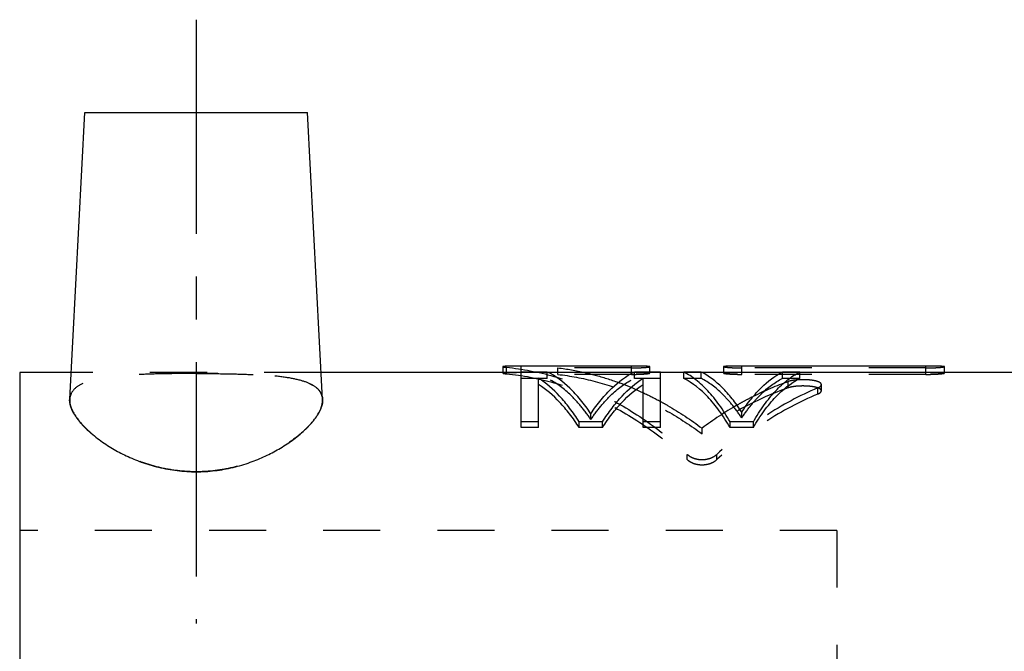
# Model space of a CAD drawing. Header units: millimetres. Extents: x 231 to 332, y 182 to 250.
# Tile 2 of 3: x 236 to 289, y 216 to 250. Entities that reach past the tile are written whole.
import ezdxf

# ---------------------------------------------------------------- set-up
doc = ezdxf.new("R2010")
doc.units = ezdxf.units.MM
doc.header["$LTSCALE"] = 30.734
doc.linetypes.add('CENTER', pattern=[0.6, 0.375, -0.075, 0.075, -0.075])
doc.linetypes.add('HIDDEN', pattern=[0.2, 0.1, -0.1])
doc.layers.get('0').update_dxf_attribs({"linetype": 'CONTINUOUS'})
doc.layers.add('DEFAULT_1', color=7, linetype='CENTER')
doc.layers.add('DEFAULT_2', color=8, linetype='HIDDEN')

msp = doc.modelspace()

# ---------------------------------------------------------------- linework, layer by layer
at = {"color": 7, "linetype": 'CONTINUOUS'}
for p, q in [((238.4875686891, 229.4384523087), (239.2963800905, 244.8714932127)), ((239.2968573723, 244.8714932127), (251.2959028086, 244.8714932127)), ((252.1051113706, 229.4399811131), (251.2963800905, 244.8714932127)), ((261.8058101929, 231.194248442), (261.8058101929, 230.8714932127)), ((262.7963800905, 227.9153444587), (262.7963800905, 231.2209976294)), ((268.7397763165, 231.2209976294), (262.7963800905, 231.2209976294)), ((268.7397763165, 230.8710046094), (268.7397763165, 231.2209976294)), ((269.7303427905, 230.9035050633), (269.7303427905, 231.1942292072)), ((273.6926058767, 231.1942806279), (273.6926058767, 230.8714932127)), ((274.6831725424, 230.8710046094), (274.6831725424, 231.2209976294)), ((284.5888329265, 231.2209976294), (274.6831725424, 231.2209976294)), ((284.5888329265, 230.8710046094), (284.5888329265, 231.2209976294)), ((285.5793994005, 230.8714932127), (285.5793994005, 231.1942292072)), ((235.7963800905, 230.8714932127), (235.7963800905, 181.8714932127)), ((238.5626711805, 230.8714932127), (235.7963800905, 230.8714932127)), ((262.7963800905, 230.8714932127), (252.0300890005, 230.8714932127)), ((264.2026300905, 230.9035050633), (262.7963800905, 230.9035050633)), ((268.8294466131, 230.8714932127), (264.2633135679, 230.8714932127)), ((270.2963800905, 230.9035050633), (268.8901300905, 230.9035050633)), ((270.2963800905, 227.9153444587), (270.2963800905, 230.9035050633)), ((271.5463797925, 230.8714932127), (270.2963800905, 230.8714932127)), ((271.5463797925, 230.5579837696), (271.5463797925, 230.9035050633)), ((272.4838797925, 230.9035050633), (271.5463797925, 230.9035050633)), ((276.8007165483, 230.8714932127), (272.5420433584, 230.8714932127)), ((277.7963800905, 230.9035050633), (276.8588800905, 230.9035050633)), ((277.7963800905, 230.5579837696), (277.7963800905, 230.9035050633)), ((317.6963800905, 230.8714932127), (277.7963800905, 230.8714932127)), ((263.7338800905, 227.9153444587), (263.7338800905, 230.5786181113)), ((269.3588800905, 227.9153444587), (269.3588800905, 230.5786181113)), ((263.7338800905, 228.2231137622), (262.7963800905, 228.2231137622)), ((265.921380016, 227.9153444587), (265.921380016, 228.2231137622)), ((267.1713799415, 228.2231137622), (265.921380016, 228.2231137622)), ((267.1713799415, 227.9153444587), (267.1713799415, 228.2231137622)), ((270.2963800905, 228.2231137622), (269.3588800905, 228.2231137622)), ((274.0463800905, 227.9153444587), (274.0463800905, 228.2231137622)), ((275.2963797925, 228.2231137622), (274.0463800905, 228.2231137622)), ((275.2963797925, 227.9153444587), (275.2963797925, 228.2231137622)), ((263.7338800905, 227.9153444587), (262.7963800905, 227.9153444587)), ((267.1713799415, 227.9153444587), (265.921380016, 227.9153444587)), ((270.2963800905, 227.9153444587), (269.3588800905, 227.9153444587)), ((275.2963797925, 227.9153444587), (274.0463800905, 227.9153444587))]:
    msp.add_line(p, q, dxfattribs=at)
for points, start_tangent, end_tangent in [([(262.7963800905, 231.2209976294), (262.5783868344, 231.2208292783), (262.3713861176, 231.2201908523), (262.1852943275, 231.218715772), (262.0291888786, 231.2159031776), (261.964773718, 231.2138341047), (261.9104977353, 231.2112512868), (261.8670230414, 231.2081126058), (261.8348714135, 231.2043995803), (261.8144747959, 231.2001078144), (261.8087545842, 231.1977532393), (261.8060461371, 231.1952656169), (261.805925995, 231.1942541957)], (-0.9936950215, 0), (0.0504739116, -1.0206137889)), ([(269.7303408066, 231.1942340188), (269.7303422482, 231.1942781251), (269.7271723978, 231.1978467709), (269.7178913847, 231.2011521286), (269.6813824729, 231.2069137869), (269.6216805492, 231.2114842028), (269.5400179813, 231.2149424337), (269.3188656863, 231.2190694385), (269.1857362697, 231.2200817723), (269.0422304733, 231.2206470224), (268.8933039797, 231.2209177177), (268.7397763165, 231.2209976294)], (0.0405717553, 0.9328462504), (-0.9935307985, 0)), ([(274.6831725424, 231.2209976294), (274.5284312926, 231.2209163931), (274.3786274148, 231.2206413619), (274.2344525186, 231.220066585), (274.1012793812, 231.2190405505), (273.9831801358, 231.2173899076), (273.882239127, 231.2149202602), (273.8388140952, 231.2133151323), (273.8005449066, 231.2114384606), (273.7677952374, 231.2092781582), (273.7408016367, 231.2068318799), (273.7197377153, 231.2040999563), (273.7046524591, 231.201083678), (273.6993592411, 231.1994695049), (273.6955784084, 231.1977855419), (273.6933232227, 231.1960327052), (273.6926102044, 231.194272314)], (-0.9937215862, 0), (-0.0638137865, -0.9443335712)), ([(285.5793974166, 231.1942340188), (285.5793988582, 231.1942781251), (285.5762290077, 231.1978467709), (285.5669479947, 231.2011521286), (285.5304390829, 231.2069137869), (285.4707371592, 231.2114842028), (285.3890745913, 231.2149424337), (285.1679222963, 231.2190694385), (285.0347928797, 231.2200817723), (284.8912870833, 231.2206470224), (284.7423605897, 231.2209177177), (284.5888329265, 231.2209976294)], (0.0405717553, 0.9328462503), (-0.9935307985, 0)), ([(266.5463800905, 228.6628808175), (265.9894259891, 229.4173565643), (265.4109837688, 230.0443564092), (264.2026300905, 230.9035050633)], (-1.8165983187, 2.7231904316), (-2.9545371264, 1.4094346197)), ([(266.5463800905, 228.6628808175), (267.1033341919, 229.4173565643), (267.6817764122, 230.0443564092), (268.8901300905, 230.9035050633)], (1.8165983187, 2.7231904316), (2.9545371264, 1.4094346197)), ([(274.0463800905, 228.2231137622), (273.4583526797, 229.1388947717), (272.8427282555, 229.8940483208), (272.2039296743, 230.4838324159), (271.5463797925, 230.9035050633)], (-1.8525853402, 3.2167740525), (-3.319585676, 1.6613424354)), ([(274.6713803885, 228.74569777), (274.1505627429, 229.4699862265), (273.6104540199, 230.0729436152), (272.4838797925, 230.9035050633)], (-1.6915531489, 2.599290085), (-2.7749987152, 1.384573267)), ([(274.6713803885, 228.74569777), (275.1921978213, 229.4699862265), (275.7323063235, 230.0729436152), (276.8588800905, 230.9035050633)], (1.6915523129, 2.5992898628), (2.7749979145, 1.3845734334)), ([(275.2963797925, 228.2231137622), (275.8844072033, 229.1388947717), (276.5000316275, 229.8940483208), (277.1388302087, 230.4838324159), (277.7963800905, 230.9035050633)], (1.8525853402, 3.2167740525), (3.319585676, 1.6613424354)), ([(265.921380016, 228.2231137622), (265.40228194, 228.967089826), (264.8630229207, 229.609435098), (263.7338800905, 230.5786181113)], (-1.7434855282, 2.7236830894), (-2.710532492, 1.7638608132)), ([(265.921380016, 227.9153444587), (265.40228194, 228.6488419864), (264.8630229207, 229.2821401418), (263.7338800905, 230.2376726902)], (-1.747790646, 2.6919521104), (-2.7013971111, 1.7331566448)), ([(267.1713799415, 228.2231137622), (267.6904780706, 228.967089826), (268.2297371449, 229.609435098), (269.3588800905, 230.5786181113)], (1.7434857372, 2.7236831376), (2.7105327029, 1.7638607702)), ([(267.1713799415, 227.9153444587), (267.6904780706, 228.6488419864), (268.2297371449, 229.2821401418), (269.3588800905, 230.2376726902)], (1.7477908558, 2.6919521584), (2.7013973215, 1.7331566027)), ([(274.0463800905, 227.9153444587), (273.4583526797, 228.8182271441), (272.8427282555, 229.5627447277), (271.5463797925, 230.5579837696)], (-1.8550938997, 3.1757618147), (-3.2982379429, 1.6274098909)), ([(275.2963797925, 227.9153444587), (275.8844072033, 228.8182271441), (276.5000316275, 229.5627447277), (277.7963800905, 230.5579837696)], (1.8550938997, 3.1757618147), (3.2982379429, 1.6274098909)), ([(238.4873735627, 229.4406732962), (238.5707570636, 228.9723101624), (238.8836526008, 228.4146424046), (239.4035239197, 227.8281149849), (240.0755837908, 227.2642559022), (240.7962754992, 226.7878270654), (241.5298118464, 226.3987364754), (242.3452349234, 226.0594842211), (243.2726111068, 225.780225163), (244.2779986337, 225.5976068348), (245.2963800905, 225.5360661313)], (-0.5247969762, -8.3763989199), (8.363533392, 0)), ([(245.2963800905, 225.5360661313), (246.2993372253, 225.5957541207), (247.2905209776, 225.7730833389), (248.2093344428, 226.0458069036), (249.0201724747, 226.3786151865), (249.7474372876, 226.7590558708), (250.4599779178, 227.2223570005), (251.1360219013, 227.7775786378), (251.6718509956, 228.3645175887), (252.0047624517, 228.9283390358), (252.1054343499, 229.4332079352), (252.1049727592, 229.4405983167)], (8.3637418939, 0), (-0.5629271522, 8.4018117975))]:
    msp.add_spline(points, degree=3, dxfattribs=dict(at, start_tangent=start_tangent, end_tangent=end_tangent))
at = {"layer": 'DEFAULT_1', "color": 2, "linetype": 'CENTER'}
msp.add_line((245.2963800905, 249.8714932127), (245.2963800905, 217.3714932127), dxfattribs=at)
at = {"layer": 'DEFAULT_2', "color": 8, "linetype": 'HIDDEN'}
for p, q in [((262.0031002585, 230.8096831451), (262.0031002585, 231.1588001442)), ((264.7740679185, 230.7782633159), (264.7740679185, 231.1269314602)), ((268.7397763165, 231.1269314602), (264.7740679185, 231.1269314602)), ((284.5888329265, 231.1269314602), (274.6831725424, 231.1269314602)), ((252.0300890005, 230.8714932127), (238.5626711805, 230.8714932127)), ((261.8058101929, 230.8714932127), (261.8058101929, 230.8446321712)), ((264.2633135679, 230.8714932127), (262.7963800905, 230.8710046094)), ((264.2026300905, 230.5579837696), (264.2026300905, 230.9035050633)), ((268.7397763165, 230.7782633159), (264.7740679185, 230.7782633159)), ((268.7397763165, 230.7782633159), (268.7397763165, 230.8710046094)), ((270.2963800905, 230.8714932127), (268.8294466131, 230.8714932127)), ((268.8901300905, 230.5579837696), (268.8901300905, 230.9035050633)), ((269.7303427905, 230.8446132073), (269.7303427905, 230.9035050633)), ((272.5420433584, 230.8714932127), (271.5463797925, 230.8714932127)), ((272.4838797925, 230.5579837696), (272.4838797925, 230.9035050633)), ((273.6926058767, 230.8714932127), (273.6926058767, 230.8446639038)), ((274.6831725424, 230.7782633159), (274.6831725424, 230.8710046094)), ((284.5888329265, 230.7782633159), (274.6831725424, 230.7782633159)), ((277.7963800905, 230.8714932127), (276.8007165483, 230.8714932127)), ((276.8588800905, 230.5579837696), (276.8588800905, 230.9035050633)), ((284.5888329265, 230.7782633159), (284.5888329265, 230.8710046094)), ((285.5793994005, 230.8446132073), (285.5793994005, 230.8714932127)), ((264.2026300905, 230.5579837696), (262.7963800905, 230.5579837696)), ((270.2963800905, 230.5579837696), (268.8901300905, 230.5579837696)), ((272.4838797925, 230.5579837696), (271.5463797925, 230.5579837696)), ((277.7963800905, 230.5579837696), (276.8588800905, 230.5579837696)), ((277.1737385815, 230.0538511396), (277.1737385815, 230.3921705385)), ((278.9567584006, 229.8917943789), (278.9567584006, 230.2277986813)), ((278.758644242, 229.7144632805), (278.758644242, 230.0479342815)), ((266.5463800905, 228.3489176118), (266.5463800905, 228.6628808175)), ((274.6713803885, 228.4305681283), (274.6713803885, 228.74569777)), ((272.5333798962, 227.5771439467), (272.5333798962, 227.8800818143)), ((271.7389493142, 226.1902804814), (271.7389493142, 226.4734060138)), ((273.3246819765, 226.1895229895), (273.3246819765, 226.4726377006)), ((279.7963800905, 222.3714932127), (235.7963800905, 222.3714932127)), ((279.7963800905, 222.3714932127), (279.7963800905, 190.3714932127))]:
    msp.add_line(p, q, dxfattribs=at)
for points, start_tangent, end_tangent in [([(261.805925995, 231.1942541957), (261.8063654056, 231.1926503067), (261.8097130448, 231.1899158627), (261.8160858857, 231.187071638), (261.8254807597, 231.1841269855), (261.8378797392, 231.181092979), (261.8532058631, 231.1779875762), (261.8922726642, 231.1716412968), (261.942147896, 231.1652258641), (262.0031002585, 231.1588001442)], (0.0102763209, -0.2077935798), (0.2013814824, -0.0193920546)), ([(262.0031002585, 231.1588001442), (264.5506034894, 230.6730770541), (267.0544847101, 229.7169727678), (269.4660414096, 228.3075140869), (271.7389493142, 226.4734060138)], (10.9368859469, -1.0531687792), (8.0444704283, -7.4840586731)), ([(264.7740679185, 231.1269314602), (266.2246826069, 230.8768788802)], (1.46141889, -0.1727549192), (1.4370009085, -0.3252901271)), ([(268.7397763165, 231.1269314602), (268.8946152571, 231.1280048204), (269.0444782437, 231.1311296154), (269.1886710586, 231.1362005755), (269.3218267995, 231.1429061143), (269.4398726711, 231.1508174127), (269.5407448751, 231.1595484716), (269.5841307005, 231.1641043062), (269.622364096, 231.1687091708), (269.6550885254, 231.1732992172), (269.682070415, 231.1778149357), (269.7031373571, 231.182202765), (269.7182386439, 231.1864285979), (269.7235439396, 231.18847164), (269.7273388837, 231.190463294), (269.729609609, 231.1923999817), (269.7303408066, 231.1942340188)], (0.996565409, 0), (0.0406956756, 0.9356955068)), ([(273.6926102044, 231.194272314), (273.6926069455, 231.1942119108), (273.6958111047, 231.1903754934), (273.7051316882, 231.1863105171), (273.7417531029, 231.1776533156), (273.8015982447, 231.1685704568), (273.8832545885, 231.1594452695), (274.1035758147, 231.1427628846), (274.2361555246, 231.1361206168), (274.3793507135, 231.131105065), (274.5286608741, 231.1280002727), (274.6831725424, 231.1269314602)], (-0.0639854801, -0.9468743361), (0.9963952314, 0)), ([(284.5888329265, 231.1269314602), (284.7436718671, 231.1280048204), (284.8935348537, 231.1311296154), (285.0377276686, 231.1362005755), (285.1708834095, 231.1429061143), (285.2889292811, 231.1508174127), (285.3898014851, 231.1595484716), (285.4331873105, 231.1641043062), (285.471420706, 231.1687091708), (285.5041451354, 231.1732992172), (285.531127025, 231.1778149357), (285.5521939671, 231.182202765), (285.5672952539, 231.1864285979), (285.5726005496, 231.18847164), (285.5763954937, 231.190463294), (285.578666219, 231.1923999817), (285.5793974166, 231.1942340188)], (0.996565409, 0), (0.0406956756, 0.9356955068)), ([(245.2963800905, 230.8246790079), (243.9800681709, 230.8163233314), (242.7129356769, 230.787512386), (241.5450586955, 230.7278703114), (240.521015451, 230.6225066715), (239.6784188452, 230.4550129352), (239.0475808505, 230.2112299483), (238.6487392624, 229.882988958), (238.4895107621, 229.4675288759), (238.4873735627, 229.4406732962)], (-7.3063331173, 0), (-0.4584595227, -7.3175723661)), ([(245.2963800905, 230.8246790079), (246.6046745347, 230.8164299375), (247.8645069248, 230.7880351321), (249.0266670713, 230.7293818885), (250.0482519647, 230.625825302), (250.8911868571, 230.4613113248), (251.525714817, 230.221818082), (251.9310726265, 229.899784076), (252.1010022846, 229.4905719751), (252.1055428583, 229.4407385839)], (7.3066847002, 0), (0.4347754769, -7.3108381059)), ([(252.1049727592, 229.4405983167), (251.9619983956, 229.8581981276), (251.573781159, 230.1951172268), (250.9491030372, 230.4453079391), (250.1069261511, 230.6174332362), (249.0788880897, 230.7255915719), (247.902422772, 230.7867314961), (246.6241964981, 230.8161689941), (245.2963800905, 230.8246790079)], (-0.491728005, 7.3391488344), (-7.3058940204, -0)), ([(262.7963800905, 230.8710046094), (262.5783868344, 230.8708386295), (262.3713861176, 230.8702091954), (262.1852943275, 230.8687548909), (262.0291888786, 230.8659819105), (261.964773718, 230.8639419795), (261.9104977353, 230.8613955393), (261.8670230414, 230.8583010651), (261.8348714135, 230.8546403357), (261.8144747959, 230.8504090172), (261.8087545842, 230.8480876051), (261.8060461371, 230.8456350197), (261.8059285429, 230.8446381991)], (-0.9936195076, 0), (0.0520463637, -1.0206780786)), ([(261.8059285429, 230.8446381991), (261.8063654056, 230.8430565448), (261.8097130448, 230.8403606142), (261.8160858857, 230.837556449), (261.8254807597, 230.8346532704), (261.8378797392, 230.8316619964), (261.8532058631, 230.8286003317), (261.8922726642, 230.8223434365), (261.942147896, 230.816018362), (262.0031002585, 230.8096831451)], (0.0105905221, -0.2076900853), (0.2012790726, -0.0191092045)), ([(262.0031002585, 230.8096831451), (264.5506034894, 230.3308012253), (267.0544847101, 229.3881631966), (269.4660414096, 227.9985560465), (271.7389493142, 226.1902804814)], (10.9062716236, -1.0354289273), (8.0734783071, -7.405256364)), ([(264.7740679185, 230.7782633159), (266.7731417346, 230.3994183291), (268.7483507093, 229.7339588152), (270.6760576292, 228.7892627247), (272.5333798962, 227.5771439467)], (8.4265121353, -0.9820718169), (6.8216874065, -5.0433275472)), ([(266.2246826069, 230.8768788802), (266.7729530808, 230.7415495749), (268.0238176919, 230.3480327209)], (1.8306714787, -0.4144043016), (1.7639136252, -0.6388854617)), ([(269.7303407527, 230.8446189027), (269.7303422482, 230.8446614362), (269.7271723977, 230.8481798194), (269.7178913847, 230.8514386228), (269.6813824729, 230.8571191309), (269.6216805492, 230.8616251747), (269.5400179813, 230.8650346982), (269.3188656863, 230.8691035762), (269.1857362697, 230.8701016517), (269.0422304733, 230.8706589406), (268.8933039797, 230.8709258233), (268.7397763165, 230.8710046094)], (0.0426650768, 0.9306360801), (-0.9934555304, 0)), ([(268.7397763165, 230.7782633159), (268.8946152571, 230.7793215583), (269.0444782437, 230.7824023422), (269.1886710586, 230.7874018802), (269.3218267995, 230.7940129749), (269.4398726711, 230.8018128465), (269.5407448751, 230.8104209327), (269.5841307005, 230.8149126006), (269.622364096, 230.819452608), (269.6550885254, 230.8239780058), (269.682070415, 230.8284301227), (269.7031373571, 230.8327561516), (269.7182386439, 230.8369224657), (269.7235439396, 230.8389367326), (269.7273388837, 230.8409003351), (269.729609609, 230.8428097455), (269.7303407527, 230.8446189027)], (0.9964131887, 0), (0.0427920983, 0.933406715)), ([(273.6926102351, 230.8446543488), (273.6926069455, 230.8445961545), (273.6958111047, 230.8408137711), (273.7051316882, 230.836806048), (273.7417531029, 230.828270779), (273.8015982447, 230.8193158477), (273.8832545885, 230.8103191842), (274.1035758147, 230.7938717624), (274.2361555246, 230.7873230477), (274.3793507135, 230.7823781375), (274.5286608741, 230.7793170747), (274.6831725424, 230.7782633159)], (-0.0661180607, -0.9446844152), (0.9962421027, 0)), ([(274.6831725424, 230.8710046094), (274.5284312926, 230.8709245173), (274.3786274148, 230.8706533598), (274.2344525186, 230.8700866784), (274.1012793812, 230.8690750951), (273.9831801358, 230.8674477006), (273.882239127, 230.865012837), (273.8388140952, 230.8634303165), (273.8005449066, 230.8615800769), (273.7677952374, 230.8594502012), (273.7408016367, 230.8570383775), (273.7197377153, 230.8543449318), (273.7046524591, 230.8513711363), (273.6993592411, 230.849779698), (273.6955784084, 230.8481194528), (273.6933232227, 230.8463913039), (273.6926102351, 230.8446543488)], (-0.9936469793, 0), (-0.0659458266, -0.9422235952)), ([(285.5793973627, 230.8446189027), (285.5793988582, 230.8446614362), (285.5762290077, 230.8481798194), (285.5669479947, 230.8514386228), (285.5304390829, 230.8571191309), (285.4707371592, 230.8616251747), (285.3890745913, 230.8650346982), (285.1679222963, 230.8691035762), (285.0347928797, 230.8701016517), (284.8912870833, 230.8706589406), (284.7423605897, 230.8709258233), (284.5888329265, 230.8710046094)], (0.0426650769, 0.9306360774), (-0.9934555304, 0)), ([(284.5888329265, 230.7782633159), (284.7436718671, 230.7793215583), (284.8935348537, 230.7824023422), (285.0377276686, 230.7874018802), (285.1708834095, 230.7940129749), (285.2889292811, 230.8018128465), (285.3898014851, 230.8104209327), (285.4331873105, 230.8149126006), (285.471420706, 230.819452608), (285.5041451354, 230.8239780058), (285.531127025, 230.8284301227), (285.5521939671, 230.8327561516), (285.5672952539, 230.8369224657), (285.5726005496, 230.8389367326), (285.5763954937, 230.8409003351), (285.578666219, 230.8428097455), (285.5793973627, 230.8446189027)], (0.9964131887, 0), (0.0427920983, 0.9334067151)), ([(266.5463800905, 228.3489176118), (265.9894259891, 229.0927669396), (265.4109837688, 229.7109358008), (264.2026300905, 230.5579837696)], (-1.8221241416, 2.6930025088), (-2.942340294, 1.3838469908)), ([(266.5463800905, 228.3489176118), (267.1033341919, 229.0927669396), (267.6817764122, 229.7109358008), (268.8901300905, 230.5579837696)], (1.8221241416, 2.6930025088), (2.942340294, 1.3838469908)), ([(268.0238176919, 230.3480327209), (268.7479734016, 230.0654586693), (269.3595320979, 229.7947297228)], (1.3599079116, -0.4925555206), (1.3103008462, -0.6120837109)), ([(274.6713803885, 228.4305681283), (274.1505627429, 229.144655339), (273.6104540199, 229.73912037), (272.4838797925, 230.5579837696)], (-1.6965891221, 2.5703097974), (-2.7634946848, 1.3594131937)), ([(274.6713803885, 228.4305681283), (275.1921978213, 229.144655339), (275.7323063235, 229.73912037), (276.8588800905, 230.5579837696)], (1.6965882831, 2.5703095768), (2.7634938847, 1.3594133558)), ([(277.1737385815, 230.3921705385), (275.2904420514, 229.590751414)], (-1.9303508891, -0.6787917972), (-1.832303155, -0.9178922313)), ([(277.7288406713, 230.4861570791), (277.6711187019, 230.4821545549), (277.5271755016, 230.4677544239), (277.3940931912, 230.447703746), (277.2760731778, 230.4225418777), (277.1737385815, 230.3921705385)], (-0.5635065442, -0.0344990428), (-0.5325554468, -0.187268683)), ([(278.9567397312, 229.8917976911), (278.9460687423, 229.9327445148), (278.9111175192, 229.9747126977), (278.8524501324, 230.0138677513), (278.7717579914, 230.0491902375), (278.6718211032, 230.0798613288), (278.5548047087, 230.1056029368), (278.2802118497, 230.1410661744), (277.9762583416, 230.1535364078), (277.8219776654, 230.1509793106), (277.6711187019, 230.1425677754), (277.5271755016, 230.1283704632), (277.3940931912, 230.1086021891), (277.2760731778, 230.0837947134), (277.1737385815, 230.0538511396)], (-0.0139914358, 1.878998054), (-1.7693756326, -0.6134230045)), ([(278.9567403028, 230.2278051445), (278.9460687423, 230.2693338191), (278.9111175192, 230.3119015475), (278.8524501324, 230.351615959), (278.7717579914, 230.3874430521), (278.6718211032, 230.4185523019), (278.5548047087, 230.4446616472), (278.2802118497, 230.4806315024), (277.9762583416, 230.4932798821), (277.8219776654, 230.4906862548), (277.7288406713, 230.4861570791)], (-0.0094111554, 1.3149515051), (-1.3079026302, -0.0800725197)), ([(278.758644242, 230.0479342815), (278.8423237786, 230.0892708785), (278.9037360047, 230.1329607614), (278.9425125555, 230.1786982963), (278.9566994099, 230.224668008), (278.9567403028, 230.2278051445)], (0.2579747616, 0.1085956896), (-0.0020104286, 0.2809023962)), ([(269.3595320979, 229.7947297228), (270.2983067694, 229.3201121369)], (0.9531466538, -0.445245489), (0.9240288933, -0.5032658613)), ([(277.1737385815, 230.0538511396), (274.8051507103, 229.0144252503), (272.5333798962, 227.5771439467)], (-4.9838614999, -1.7278497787), (-4.2459166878, -3.1299411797)), ([(278.758644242, 230.0479342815), (275.9545363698, 228.5428191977), (273.3246819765, 226.4726377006)], (-6.0179555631, -2.5332867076), (-4.7867112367, -4.4408024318)), ([(278.758644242, 229.7144632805), (275.9545363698, 228.2305470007), (273.3246819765, 226.1895229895)], (-6.0048711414, -2.4921762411), (-4.7973740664, -4.3880088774)), ([(275.2904420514, 229.590751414), (274.8051507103, 229.337895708), (274.4144004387, 229.1199019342)], (-0.8894144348, -0.4455521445), (-0.8623158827, -0.4954792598)), ([(278.758644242, 229.7144632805), (278.8423237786, 229.755217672), (278.9037360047, 229.7982922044), (278.9425125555, 229.8433855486), (278.9566994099, 229.8887077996), (278.9567397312, 229.8917976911)], (0.2568884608, 0.10661533), (-0.0020780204, 0.2790704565)), ([(245.2963800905, 225.5360661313), (244.2859413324, 225.5966492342), (243.2872781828, 225.7766761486), (242.3626426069, 226.0532262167), (241.5484479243, 226.3899373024), (240.8191656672, 226.7743472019), (240.1043499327, 227.2430849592), (239.4297140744, 227.8030844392), (238.900183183, 228.392170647), (238.577003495, 228.955957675), (238.4874782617, 229.4406665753)], (-8.3635670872, 0), (0.5380641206, 8.3820625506)), ([(252.1055428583, 229.4407385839), (252.0319258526, 228.9994356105), (251.7289896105, 228.4421932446), (251.2157680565, 227.8537965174), (250.5456887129, 227.2854417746), (249.8228720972, 226.8034813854), (249.0872609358, 226.4102927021), (248.2685645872, 226.0671010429), (247.335383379, 225.7839395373), (246.3223884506, 225.5985334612), (245.2963800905, 225.5360661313)], (0.4976465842, -8.3680285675), (-8.3632745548, 0)), ([(270.2983067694, 229.3201121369), (270.6758689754, 229.1083917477), (272.5333798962, 227.8800818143)], (2.3372981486, -1.2729930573), (2.1276887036, -1.5954887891)), ([(274.4144004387, 229.1199019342), (272.5333798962, 227.8800818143)], (-1.955516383, -1.1236228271), (-1.8039485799, -1.3488050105)), ([(271.7389493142, 226.4734060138), (271.8455705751, 226.3889441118), (271.9661119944, 226.3190207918), (272.0983683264, 226.2636728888), (272.2386285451, 226.2238202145), (272.382911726, 226.1999109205), (272.5298697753, 226.1917427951), (272.8244950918, 226.2235230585), (272.9655398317, 226.2634812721), (273.0980664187, 226.3188823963), (273.2184394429, 226.3886409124), (273.3246819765, 226.4726377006)], (1.2586564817, -1.1709731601), (1.2602894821, 1.1692154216)), ([(271.7389493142, 226.1902804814), (271.8455705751, 226.1070081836), (271.9661119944, 226.0380696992), (272.0983683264, 225.9835013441), (272.2386285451, 225.944209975), (272.382911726, 225.9206374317), (272.5298697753, 225.9125843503), (272.8244950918, 225.9439170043), (272.9655398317, 225.9833124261), (273.0980664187, 226.0379332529), (273.2184394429, 226.1067092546), (273.3246819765, 226.1895229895)], (1.2643543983, -1.1597068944), (1.2659698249, 1.1579432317))]:
    msp.add_spline(points, degree=3, dxfattribs=dict(at, start_tangent=start_tangent, end_tangent=end_tangent))

doc.saveas('drawing.dxf')
